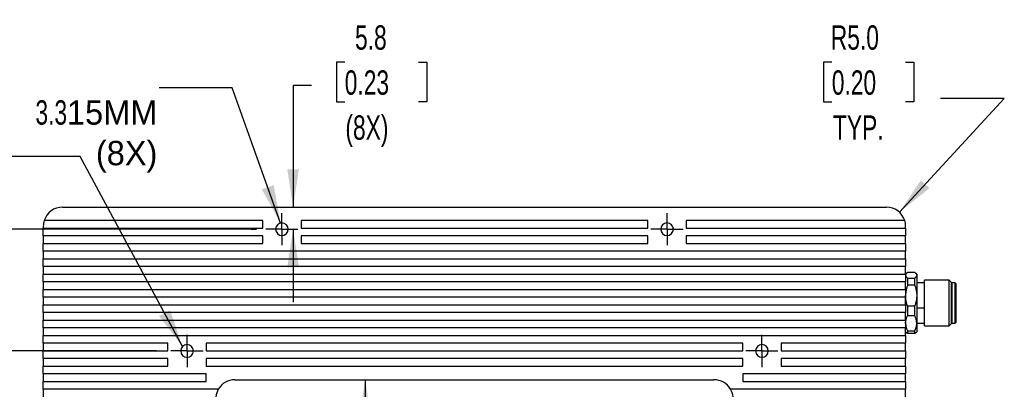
# Model space of a CAD drawing. Header units: millimetres. Extents: x 0 to 838, y 0 to 648.
# Tile 4 of 20: x 129 to 386, y 409 to 505. Entities that reach past the tile are written whole.
import ezdxf

# ---------------------------------------------------------------- set-up
doc = ezdxf.new("R2010")
doc.units = ezdxf.units.MM
doc.header["$LTSCALE"] = 3
doc.linetypes.add('CENTERX2', pattern=[20.32, 12.7, -2.54, 2.54, -2.54])
doc.layers.add('CENTER', color=40, linetype='CENTERX2')
doc.layers.add('DIMENSIONS', color=140, linetype='Continuous', lineweight=25)
doc.styles.add('SLDTEXTSTYLE0', font='TXT', dxfattribs={"width": 0.7})
doc.dimstyles.new('SLDDIMSTYLE0', dxfattribs={"dimtxt": 6.474023, "dimasz": 9.906, "dimexe": 0, "dimexo": 0.0625, "dimgap": 1.618506, "dimtad": 0, "dimtih": 1, "dimtoh": 1, "dimdec": 1, "dimrnd": 1e-09, "dimzin": 12, "dimdsep": 46, "dimtxsty": 'SLDTEXTSTYLE0', "dimsah": 1, "dimcen": 0.09, "dimadec": 0, "dimazin": 3, "dimtfac": 1, "dimtdec": 1, "dimtofl": 0, "dimtmove": 0, "dimatfit": 3, "dimfxl": 0, "dimfrac": 2, "dimtolj": 1, "dimtzin": 12, "dimarcsym": 0})
doc.dimstyles.new('SLDDIMSTYLE1', dxfattribs={"dimtxt": 6.474023, "dimasz": 9.906, "dimexe": 0, "dimexo": 0.0625, "dimgap": 1.618506, "dimtad": 0, "dimtih": 1, "dimtoh": 1, "dimdec": 1, "dimrnd": 1e-09, "dimzin": 4, "dimdsep": 46, "dimtxsty": 'SLDTEXTSTYLE0', "dimsah": 1, "dimcen": 0.09, "dimadec": 0, "dimazin": 1, "dimtfac": 1, "dimtdec": 1, "dimtofl": 0, "dimtmove": 0, "dimatfit": 3, "dimfxl": 0, "dimfrac": 2, "dimtolj": 1, "dimtzin": 12, "dimarcsym": 0})
doc.dimstyles.new('SLDDIMSTYLE2', dxfattribs={"dimtxt": 6.474023, "dimasz": 9.906, "dimexe": 0, "dimexo": 0.0625, "dimgap": 1.618506, "dimtad": 0, "dimtih": 1, "dimtoh": 1, "dimdec": 1, "dimrnd": 1e-09, "dimzin": 12, "dimdsep": 46, "dimtxsty": 'SLDTEXTSTYLE0', "dimsah": 1, "dimcen": 0.09, "dimadec": 0, "dimazin": 3, "dimtfac": 1, "dimtdec": 1, "dimtmove": 0, "dimatfit": 0, "dimfxl": 0, "dimfrac": 2, "dimtolj": 1, "dimtzin": 12, "dimarcsym": 0})
doc.dimstyles.new('SLDDIMSTYLE3', dxfattribs={"dimtxt": 6.474023, "dimasz": 9.906, "dimexe": 0, "dimexo": 0.0625, "dimgap": 1.618506, "dimtad": 0, "dimtih": 1, "dimtoh": 1, "dimdec": 1, "dimrnd": 1e-09, "dimzin": 4, "dimdsep": 46, "dimtxsty": 'SLDTEXTSTYLE0', "dimsah": 1, "dimcen": 0, "dimadec": 0, "dimazin": 1, "dimtfac": 1, "dimtdec": 1, "dimtofl": 0, "dimtmove": 0, "dimatfit": 3, "dimfxl": 0, "dimfrac": 2, "dimtolj": 1, "dimtzin": 12, "dimarcsym": 0})
doc.dimstyles.new('SLDDIMSTYLE4', dxfattribs={"dimtxt": 0.18, "dimasz": 9.906, "dimexe": 0, "dimexo": 0.0625, "dimgap": 0, "dimtad": 0, "dimtih": 1, "dimtoh": 1, "dimdec": 0, "dimrnd": 1e-09, "dimzin": 0, "dimdsep": 46, "dimtxsty": 'Standard', "dimsah": 1, "dimcen": 0.09, "dimadec": 0, "dimazin": 0, "dimtfac": 9.906, "dimtdec": 0, "dimtofl": 0, "dimtmove": 0, "dimatfit": 3, "dimfxl": 0, "dimfrac": 2, "dimtolj": 1, "dimtzin": 0, "dimarcsym": 0})
doc.dimstyles.new('SLDDIMSTYLE5', dxfattribs={"dimtxt": 6.474023, "dimasz": 9.906, "dimexe": 0, "dimexo": 0.0625, "dimgap": 1.618506, "dimtad": 0, "dimtih": 1, "dimtoh": 1, "dimdec": 1, "dimrnd": 1e-09, "dimzin": 4, "dimdsep": 46, "dimtxsty": 'SLDTEXTSTYLE0', "dimsah": 1, "dimcen": 0.09, "dimadec": 0, "dimazin": 1, "dimtfac": 1, "dimtdec": 1, "dimtmove": 0, "dimatfit": 0, "dimfxl": 0, "dimfrac": 2, "dimtolj": 1, "dimtzin": 12, "dimarcsym": 0})

# ---------------------------------------------------------------- blocks, each defined once
blk = doc.blocks.new('_D_1')
at = {"layer": 'DIMENSIONS'}
for p, q in [((165.02, 419.11), (66.95, 419.11)), ((76.47, 419.11), (76.47, 381.43)), ((66.85, 369.69), (64.68, 369.69)), ((64.68, 369.69), (64.68, 359.4)), ((86.09, 369.69), (88.27, 369.69)), ((88.27, 369.69), (88.27, 359.4)), ((64.68, 359.4), (66.85, 359.4)), ((76.47, 269.11), (76.47, 357.95)), ((88.27, 359.4), (86.09, 359.4)), ((165.02, 269.11), (66.95, 269.11))]:
    blk.add_line(p, q, dxfattribs=at)
for points in [[(76.47, 419.11), (74.95, 409.2), (78, 409.2)], [(76.47, 269.11), (78, 279.01), (74.95, 279.01)]]:
    blk.add_solid(points, dxfattribs=at)
at = {"layer": 'DIMENSIONS', "char_height": 6.35, "attachment_point": 1, "style": 'SLDTEXTSTYLE0'}
for s, insert in [('150.0', (64.16, 379.33)), ('5.91', (66.85, 367.59))]:
    blk.add_mtext(s, dxfattribs=dict(at, insert=insert))
blk = doc.blocks.new('_D_2')
at = {"layer": 'DIMENSIONS'}
for p, q in [((189.77, 450.86), (36.99, 450.86)), ((46.51, 450.86), (46.51, 398)), ((36.89, 386.26), (34.72, 386.26)), ((34.72, 386.26), (34.72, 375.97)), ((56.13, 386.26), (58.3, 386.26)), ((58.3, 386.26), (58.3, 375.97)), ((34.72, 375.97), (36.89, 375.97)), ((58.3, 375.97), (56.13, 375.97)), ((46.51, 237.36), (46.51, 374.52)), ((189.77, 237.36), (36.99, 237.36))]:
    blk.add_line(p, q, dxfattribs=at)
for points in [[(46.51, 450.86), (44.99, 440.95), (48.04, 440.95)], [(46.51, 237.36), (48.04, 247.26), (44.99, 247.26)]]:
    blk.add_solid(points, dxfattribs=at)
at = {"layer": 'DIMENSIONS', "char_height": 6.35, "attachment_point": 1, "style": 'SLDTEXTSTYLE0'}
for s, insert in [('213.5', (34.2, 395.89)), ('8.41', (36.89, 384.15))]:
    blk.add_mtext(s, dxfattribs=dict(at, insert=insert))
blk = doc.blocks.new('_D_3')
at = {"layer": 'DIMENSIONS'}
for p, q in [((214.17, 494.39), (211.99, 494.39)), ((211.99, 494.39), (211.99, 484.1)), ((233.4, 494.39), (235.58, 494.39)), ((235.58, 494.39), (235.58, 484.1)), ((205.47, 488.33), (200.7, 488.33)), ((200.7, 488.33), (200.7, 456.61)), ((211.99, 484.1), (214.17, 484.1)), ((235.58, 484.1), (233.4, 484.1)), ((189.77, 450.86), (191.18, 450.86)), ((200.7, 450.86), (200.7, 431.81))]:
    blk.add_line(p, q, dxfattribs=at)
for points in [[(200.7, 456.61), (202.23, 466.51), (199.18, 466.51)], [(200.7, 450.86), (199.18, 440.95), (202.23, 440.95)]]:
    blk.add_solid(points, dxfattribs=at)
at = {"layer": 'DIMENSIONS', "char_height": 6.35, "attachment_point": 1, "style": 'SLDTEXTSTYLE0'}
for s, insert in [('5.8', (216.86, 504.02)), ('0.23', (214.17, 492.28)), ('(8X)', (214.35, 480.54))]:
    blk.add_mtext(s, dxfattribs=dict(at, insert=insert))
blk = doc.blocks.new('_D_4')
at = {"layer": 'DIMENSIONS'}
for p, q in [((219.51, 411.61), (219.51, 381.43)), ((209.89, 369.69), (207.72, 369.69)), ((207.72, 369.69), (207.72, 359.4)), ((229.13, 369.69), (231.3, 369.69)), ((231.3, 369.69), (231.3, 359.4)), ((207.72, 359.4), (209.89, 359.4)), ((219.51, 276.61), (219.51, 357.95)), ((231.3, 359.4), (229.13, 359.4))]:
    blk.add_line(p, q, dxfattribs=at)
for points in [[(219.51, 411.61), (217.99, 401.7), (221.04, 401.7)], [(219.51, 276.61), (221.04, 286.51), (217.99, 286.51)]]:
    blk.add_solid(points, dxfattribs=at)
at = {"layer": 'DIMENSIONS', "char_height": 6.35, "attachment_point": 1, "style": 'SLDTEXTSTYLE0'}
for s, insert in [('135.0', (207.2, 379.33)), ('5.31', (209.89, 367.59))]:
    blk.add_mtext(s, dxfattribs=dict(at, insert=insert))
blk = doc.blocks.new('_D_6')
at = {"layer": 'DIMENSIONS'}
for p, q in [((341.26, 494.39), (339.08, 494.39)), ((339.08, 494.39), (339.08, 484.1)), ((360.49, 494.39), (362.67, 494.39)), ((362.67, 494.39), (362.67, 484.1)), ((339.08, 484.1), (341.26, 484.1)), ((358.91, 455.28), (386.27, 484.98)), ((362.67, 484.1), (360.49, 484.1)), ((386.27, 484.98), (369.6, 484.98))]:
    blk.add_line(p, q, dxfattribs=at)
blk.add_solid([(358.91, 455.28), (366.74, 461.53), (364.5, 463.6)], dxfattribs=at)
at = {"layer": 'DIMENSIONS', "char_height": 6.35, "attachment_point": 1, "style": 'SLDTEXTSTYLE0'}
for s, insert in [('R5.0', (341, 504.02)), ('0.20', (341.26, 492.28)), ('TYP.', (341.57, 480.54))]:
    blk.add_mtext(s, dxfattribs=dict(at, insert=insert))
blk = doc.blocks.new('SW_CENTERMARKSYMBOL_0')
at = {"layer": 'CENTER', "color": 0}
for p, q in [((0, 2.54), (0, 4.19)), ((-2.54, 0), (-4.19, 0)), ((0, 0), (-2.54, 0)), ((0, 0), (0, 2.54)), ((0, 0), (0, -2.54)), ((0, 0), (2.54, 0)), ((2.54, 0), (4.19, 0)), ((0, -2.54), (0, -4.19))]:
    blk.add_line(p, q, dxfattribs=at)
blk = doc.blocks.new('SW_CENTERMARKSYMBOL_1')
at = {"layer": 'CENTER', "color": 0}
for p, q in [((0, 2.54), (0, 4.19)), ((-2.54, 0), (-4.19, 0)), ((0, 0), (-2.54, 0)), ((0, 0), (0, 2.54)), ((0, 0), (0, -2.54)), ((0, 0), (2.54, 0)), ((2.54, 0), (4.19, 0)), ((0, -2.54), (0, -4.19))]:
    blk.add_line(p, q, dxfattribs=at)
blk = doc.blocks.new('SW_CENTERMARKSYMBOL_2')
at = {"layer": 'CENTER', "color": 0}
for p, q in [((0, 2.54), (0, 4.19)), ((-2.54, 0), (-4.19, 0)), ((0, 0), (-2.54, 0)), ((0, 0), (0, 2.54)), ((0, 0), (0, -2.54)), ((0, 0), (2.54, 0)), ((2.54, 0), (4.19, 0)), ((0, -2.54), (0, -4.19))]:
    blk.add_line(p, q, dxfattribs=at)
blk = doc.blocks.new('SW_CENTERMARKSYMBOL_4')
at = {"layer": 'CENTER', "color": 0}
for p, q in [((0, 2.54), (0, 4.19)), ((-2.54, 0), (-4.19, 0)), ((0, 0), (-2.54, 0)), ((0, 0), (0, 2.54)), ((0, 0), (0, -2.54)), ((0, 0), (2.54, 0)), ((2.54, 0), (4.19, 0)), ((0, -2.54), (0, -4.19))]:
    blk.add_line(p, q, dxfattribs=at)
blk = doc.blocks.new('_D_13')
at = {"layer": 'DIMENSIONS'}
for p, q in [((105.52, 545.91), (105.52, 564.96)), ((131.71, 545.91), (95.99, 545.91)), ((95.9, 534.11), (93.72, 534.11)), ((93.72, 534.11), (93.72, 523.83)), ((115.14, 534.11), (117.31, 534.11)), ((117.31, 534.11), (117.31, 523.83)), ((93.72, 523.83), (95.9, 523.83)), ((117.31, 523.83), (115.14, 523.83)), ((131.71, 520.91), (95.99, 520.91)), ((105.52, 520.91), (105.52, 501.86))]:
    blk.add_line(p, q, dxfattribs=at)
for points in [[(105.52, 545.91), (107.04, 555.82), (103.99, 555.82)], [(105.52, 520.91), (103.99, 511.01), (107.04, 511.01)]]:
    blk.add_solid(points, dxfattribs=at)
at = {"layer": 'DIMENSIONS', "char_height": 6.35, "attachment_point": 1, "style": 'SLDTEXTSTYLE0'}
for s, insert in [('25.0', (95.9, 543.75)), ('0.98', (95.9, 532.01))]:
    blk.add_mtext(s, dxfattribs=dict(at, insert=insert))

msp = doc.modelspace()

# ---------------------------------------------------------------- linework, layer by layer
for p, q in [((140.52, 456.61), (355.52, 456.61)), ((192.77, 453.11), (135.75, 453.11)), ((192.77, 451.11), (192.77, 453.11)), ((197.77, 450.86), (197.77, 452.51)), ((293.27, 453.11), (202.77, 453.11)), ((202.77, 453.11), (202.77, 451.11)), ((293.27, 451.11), (293.27, 453.11)), ((298.27, 450.86), (298.27, 452.51)), ((360.29, 453.11), (303.27, 453.11)), ((303.27, 453.11), (303.27, 451.11)), ((135.52, 451.61), (135.52, 451.11)), ((135.52, 451.11), (192.77, 451.11)), ((135.52, 449.11), (135.52, 451.11)), ((197.77, 450.86), (197.77, 449.21)), ((202.77, 451.11), (293.27, 451.11)), ((298.27, 450.86), (298.27, 449.21)), ((303.27, 451.11), (360.52, 451.11)), ((360.52, 451.11), (360.52, 451.61)), ((360.52, 451.11), (360.52, 449.11)), ((192.77, 449.11), (135.52, 449.11)), ((135.52, 449.11), (135.52, 447.11)), ((135.52, 447.11), (192.77, 447.11)), ((135.52, 445.11), (135.52, 447.11)), ((192.77, 447.11), (192.77, 449.11)), ((293.27, 449.11), (202.77, 449.11)), ((202.77, 449.11), (202.77, 447.11)), ((202.77, 447.11), (293.27, 447.11)), ((293.27, 447.11), (293.27, 449.11)), ((303.27, 449.11), (303.27, 447.11)), ((360.52, 449.11), (303.27, 449.11)), ((303.27, 447.11), (360.52, 447.11)), ((360.52, 447.11), (360.52, 449.11)), ((360.52, 447.11), (360.52, 445.11)), ((360.52, 445.11), (135.52, 445.11)), ((135.52, 445.11), (135.52, 443.11)), ((360.52, 443.11), (360.52, 445.11)), ((135.52, 443.11), (360.52, 443.11)), ((135.52, 441.11), (135.52, 443.11)), ((360.52, 443.11), (360.52, 441.11)), ((360.52, 441.11), (135.52, 441.11)), ((135.52, 441.11), (135.52, 439.11)), ((360.52, 439.11), (360.52, 441.11)), ((360.8, 439.39), (360.52, 439.11)), ((362.92, 439.57), (361.02, 439.57)), ((363.42, 439.11), (363.14, 439.39)), ((135.52, 439.11), (360.52, 439.11)), ((135.52, 437.11), (135.52, 439.11)), ((360.52, 437.11), (135.52, 437.11)), ((135.52, 437.11), (135.52, 435.11)), ((360.52, 439.11), (360.52, 437.11)), ((360.52, 435.11), (360.52, 437.11)), ((361.02, 438.13), (361.02, 436.24)), ((361.02, 438.13), (362.92, 438.13)), ((362.92, 436.24), (362.92, 438.13)), ((363.42, 439.11), (363.42, 438.85)), ((363.42, 438.85), (363.42, 433.55)), ((365.42, 436.91), (363.42, 436.91)), ((371.91, 437.56), (365.42, 437.56)), ((365.42, 425.65), (365.42, 437.56)), ((372.42, 437.05), (371.91, 437.56)), ((371.91, 425.65), (371.91, 437.56)), ((372.42, 437.05), (372.42, 426.16)), ((372.62, 436.86), (372.62, 426.36)), ((373.42, 436.86), (372.62, 436.86)), ((373.42, 426.36), (373.42, 436.86)), ((135.52, 435.11), (360.52, 435.11)), ((135.52, 433.11), (135.52, 435.11)), ((360.52, 435.11), (360.52, 433.11)), ((362.92, 436.24), (361.02, 436.24)), ((373.62, 436.66), (373.62, 426.56)), ((360.52, 433.11), (135.52, 433.11)), ((135.52, 433.11), (135.52, 431.11)), ((360.52, 431.11), (360.52, 433.11)), ((363.42, 433.55), (363.42, 426.3)), ((135.52, 431.11), (360.52, 431.11)), ((135.52, 429.11), (135.52, 431.11)), ((360.52, 429.11), (135.52, 429.11)), ((135.52, 429.11), (135.52, 427.11)), ((360.52, 431.11), (360.52, 429.11)), ((360.52, 427.11), (360.52, 429.11)), ((361.02, 430.86), (361.02, 428.27)), ((361.02, 430.86), (362.92, 430.86)), ((362.92, 428.27), (362.92, 430.86)), ((365.42, 430.23), (363.42, 430.23)), ((135.52, 427.11), (360.52, 427.11)), ((135.52, 425.11), (135.52, 427.11)), ((360.52, 427.11), (360.52, 425.11)), ((362.92, 428.27), (361.02, 428.27)), ((360.52, 425.11), (135.52, 425.11)), ((135.52, 425.11), (135.52, 423.11)), ((360.52, 423.11), (360.52, 425.11)), ((360.52, 424.11), (360.8, 423.83)), ((361.02, 424.33), (362.92, 424.33)), ((361.02, 424.33), (361.02, 423.64)), ((362.92, 423.64), (362.92, 424.33)), ((363.14, 423.83), (363.42, 424.11)), ((363.42, 426.31), (365.42, 426.31)), ((363.42, 426.3), (363.42, 424.11)), ((365.42, 425.65), (371.91, 425.65)), ((371.91, 425.65), (372.42, 426.16)), ((372.62, 426.36), (373.42, 426.36)), ((135.52, 423.11), (360.52, 423.11)), ((135.52, 421.11), (135.52, 423.11)), ((360.52, 423.11), (360.52, 421.11)), ((361.02, 423.64), (360.81, 423.84)), ((362.92, 423.64), (361.02, 423.64)), ((363.12, 423.84), (362.92, 423.64)), ((168.02, 421.11), (135.52, 421.11)), ((135.52, 421.11), (135.52, 419.11)), ((135.52, 419.11), (168.02, 419.11)), ((135.52, 417.11), (135.52, 419.11)), ((168.02, 419.11), (168.02, 421.11)), ((318.02, 421.11), (178.02, 421.11)), ((178.02, 421.11), (178.02, 419.11)), ((178.02, 419.11), (318.02, 419.11)), ((318.02, 419.11), (318.02, 421.11)), ((360.52, 421.11), (328.02, 421.11)), ((328.02, 421.11), (328.02, 419.11)), ((328.02, 419.11), (360.52, 419.11)), ((360.52, 419.11), (360.52, 421.11)), ((360.52, 419.11), (360.52, 417.11)), ((168.02, 417.11), (135.52, 417.11)), ((135.52, 417.11), (135.52, 415.11)), ((168.02, 415.11), (168.02, 417.11)), ((318.02, 417.11), (178.02, 417.11)), ((178.02, 417.11), (178.02, 415.11)), ((318.02, 415.11), (318.02, 417.11)), ((360.52, 417.11), (328.02, 417.11)), ((328.02, 417.11), (328.02, 415.11)), ((360.52, 415.11), (360.52, 417.11)), ((135.52, 415.11), (168.02, 415.11)), ((135.52, 413.11), (135.52, 415.11)), ((178.02, 415.11), (318.02, 415.11)), ((328.02, 415.11), (360.52, 415.11)), ((360.52, 415.11), (360.52, 413.11)), ((178.02, 413.11), (135.52, 413.11)), ((135.52, 413.11), (135.52, 411.11)), ((135.52, 411.11), (178.02, 411.11)), ((135.52, 409.11), (135.52, 411.11)), ((178.02, 411.11), (178.02, 413.11)), ((185.52, 411.61), (310.52, 411.61)), ((360.52, 413.11), (318.02, 413.11)), ((318.02, 413.11), (318.02, 411.11)), ((318.02, 411.11), (360.52, 411.11)), ((360.52, 411.11), (360.52, 413.11)), ((360.52, 411.11), (360.52, 409.11)), ((181.19, 409.11), (135.52, 409.11)), ((135.52, 409.11), (135.52, 407.11)), ((360.52, 409.11), (314.85, 409.11)), ((360.52, 407.11), (360.52, 409.11))]:
    msp.add_line(p, q)
for centre, radius, start, end in [((140.52, 451.61), 5, 90, 162.5424), ((355.52, 451.61), 5, 17.4576, 90), ((140.52, 451.61), 5, 162.5424, 180), ((197.77, 450.86), 1.65, 90, 270), ((197.77, 450.86), 1.65, 270, 90), ((298.27, 450.86), 1.65, 90, 270), ((298.27, 450.86), 1.65, 270, 90), ((355.52, 451.61), 5, 0, 17.4576), ((372.62, 436.66), 0.2, 90, 180), ((373.42, 436.66), 0.2, 0, 90), ((372.62, 426.56), 0.2, 180, 270), ((373.42, 426.56), 0.2, 270, 0), ((173.02, 419.11), 1.65, 90, 270), ((173.02, 419.11), 1.65, 270, 90), ((323.02, 419.11), 1.65, 90, 270), ((323.02, 419.11), 1.65, 270, 90), ((185.52, 406.61), 5, 90, 150), ((310.52, 406.61), 5, 30, 90), ((185.52, 406.61), 5, 150, 174.2608), ((310.52, 406.61), 5, 5.7392, 30)]:
    msp.add_arc(centre, radius, start, end)
for points, knots in [([(361.02, 439.57), (360.99, 439.55), (360.92, 439.5), (360.83, 439.42), (360.76, 439.35), (360.69, 439.28), (360.63, 439.19), (360.57, 439.09), (360.53, 438.97), (360.52, 438.89), (360.52, 438.85)], [0, 0, 0, 0, 0.107356, 0.212739, 0.316247, 0.417982, 0.518055, 0.680497, 0.840958, 1, 1, 1, 1]), ([(362.92, 439.57), (362.95, 439.55), (363.02, 439.49), (363.1, 439.42), (363.18, 439.34), (363.25, 439.27), (363.31, 439.18), (363.37, 439.08), (363.41, 438.96), (363.42, 438.89), (363.42, 438.85)], [0, 0, 0, 0, 0.109187, 0.216522, 0.322322, 0.426926, 0.530692, 0.688453, 0.844366, 1, 1, 1, 1]), ([(360.52, 438.85), (360.52, 438.83), (360.52, 438.78), (360.54, 438.71), (360.56, 438.64), (360.59, 438.57), (360.65, 438.48), (360.73, 438.38), (360.86, 438.25), (360.96, 438.17), (361.02, 438.13)], [0, 0, 0, 0, 0.095191, 0.190865, 0.287146, 0.384155, 0.48201, 0.649514, 0.822017, 1, 1, 1, 1]), ([(363.42, 438.85), (363.42, 438.83), (363.42, 438.78), (363.4, 438.71), (363.38, 438.64), (363.34, 438.58), (363.29, 438.49), (363.21, 438.38), (363.08, 438.25), (362.97, 438.17), (362.92, 438.13)], [0, 0, 0, 0, 0.0934464, 0.1867685, 0.2803106, 0.3744125, 0.4694055, 0.6427445, 0.8190868, 1, 1, 1, 1]), ([(361.02, 436.24), (360.99, 436.14), (360.92, 435.96), (360.83, 435.68), (360.76, 435.41), (360.69, 435.13), (360.63, 434.81), (360.57, 434.42), (360.53, 433.98), (360.52, 433.69), (360.52, 433.55)], [0, 0, 0, 0, 0.1073562, 0.2127393, 0.3162471, 0.4179828, 0.5180553, 0.6804973, 0.8409587, 1, 1, 1, 1]), ([(362.92, 436.24), (362.95, 436.14), (363.02, 435.95), (363.1, 435.67), (363.18, 435.39), (363.25, 435.11), (363.31, 434.78), (363.37, 434.4), (363.41, 433.97), (363.42, 433.69), (363.42, 433.55)], [0, 0, 0, 0, 0.109187, 0.216522, 0.322322, 0.426926, 0.530692, 0.688453, 0.844366, 1, 1, 1, 1]), ([(361.02, 430.86), (360.98, 430.95), (360.92, 431.14), (360.83, 431.42), (360.75, 431.7), (360.69, 431.98), (360.62, 432.31), (360.57, 432.69), (360.53, 433.12), (360.52, 433.4), (360.52, 433.55)], [0, 0, 0, 0, 0.109187, 0.2165218, 0.3223218, 0.426926, 0.5306926, 0.6884532, 0.844366, 1, 1, 1, 1]), ([(363.42, 433.55), (363.42, 433.46), (363.42, 433.29), (363.4, 433.03), (363.38, 432.78), (363.34, 432.52), (363.29, 432.19), (363.21, 431.79), (363.08, 431.32), (362.97, 431.01), (362.92, 430.86)], [0, 0, 0, 0, 0.0934465, 0.1867685, 0.2803107, 0.3744126, 0.4694056, 0.6427446, 0.8190868, 1, 1, 1, 1]), ([(360.52, 426.3), (360.52, 426.36), (360.52, 426.49), (360.53, 426.68), (360.56, 426.87), (360.59, 427.05), (360.64, 427.29), (360.73, 427.58), (360.86, 427.93), (360.96, 428.16), (361.02, 428.27)], [0, 0, 0, 0, 0.093446, 0.186769, 0.280311, 0.374413, 0.469406, 0.642745, 0.819087, 1, 1, 1, 1]), ([(363.42, 426.3), (363.42, 426.37), (363.41, 426.49), (363.4, 426.69), (363.38, 426.88), (363.34, 427.07), (363.29, 427.31), (363.2, 427.6), (363.08, 427.93), (362.97, 428.16), (362.92, 428.27)], [0, 0, 0, 0, 0.0951908, 0.1908652, 0.2871465, 0.3841553, 0.4820098, 0.6495139, 0.8220175, 1, 1, 1, 1]), ([(360.52, 426.3), (360.52, 426.24), (360.52, 426.11), (360.54, 425.92), (360.56, 425.73), (360.59, 425.53), (360.65, 425.29), (360.73, 425.01), (360.86, 424.67), (360.96, 424.45), (361.02, 424.33)], [0, 0, 0, 0, 0.095191, 0.190865, 0.287146, 0.384155, 0.48201, 0.649514, 0.822018, 1, 1, 1, 1]), ([(362.92, 424.33), (362.95, 424.4), (363.01, 424.54), (363.1, 424.74), (363.18, 424.94), (363.24, 425.14), (363.31, 425.38), (363.37, 425.66), (363.41, 425.98), (363.42, 426.2), (363.42, 426.3)], [0, 0, 0, 0, 0.107356, 0.212739, 0.316247, 0.417982, 0.518055, 0.680497, 0.840958, 1, 1, 1, 1])]:
    msp.add_open_spline(points, degree=3, knots=knots)

# ---------------------------------------------------------------- block references
at = {"layer": 'CENTER'}
for name, p in [('SW_CENTERMARKSYMBOL_0', (197.77, 450.86)), ('SW_CENTERMARKSYMBOL_1', (298.27, 450.86)), ('SW_CENTERMARKSYMBOL_4', (173.02, 419.11)), ('SW_CENTERMARKSYMBOL_2', (323.02, 419.11))]:
    msp.add_blockref(name, p, dxfattribs=at)

# ---------------------------------------------------------------- texts
at = {"layer": 'DIMENSIONS', "insert": (141.73, 495.06), "char_height": 6.35, "attachment_point": 3, "style": 'SLDTEXTSTYLE0'}
msp.add_mtext('^J3.3^J', dxfattribs=at)
at = {"layer": 'DIMENSIONS', "insert": (165.29, 495.06), "char_height": 6.35, "attachment_point": 3}
msp.add_mtext('^J15MM^J(8X)', dxfattribs=at)

# ---------------------------------------------------------------- dimensions: what is measured, and where the dimension line sits
at = {"layer": 'DIMENSIONS'}
for base, p1, p2, dimstyle, picture, middle in [((105.52, 520.91), (135.52, 545.91), (135.52, 520.91), 'SLDDIMSTYLE5', '_D_13', (105.52, 534.11)), ((46.51, 237.36), (193.58, 450.86), (193.58, 237.36), 'SLDDIMSTYLE0', '_D_2', (46.51, 386.26)), ((76.47, 269.11), (168.83, 419.11), (168.83, 269.11), 'SLDDIMSTYLE1', '_D_1', (76.47, 369.69)), ((219.51, 276.61), (185.52, 411.61), (185.52, 276.61), 'SLDDIMSTYLE1', '_D_4', (219.51, 369.69))]:
    dim = msp.add_linear_dim(base=base, p1=p1, p2=p2, angle=90, dimstyle=dimstyle, dxfattribs=at)
    dim.commit()
    dim.dimension.update_dxf_attribs({"geometry": picture, "text_midpoint": middle, "dimtype": 160})
dim = msp.add_linear_dim(base=(200.70447808, 456.60558176), p1=(201.95769542, 450.85558176), p2=(140.51769542, 456.60558176), angle=90, text='<>\\P(8X)', dimstyle='SLDDIMSTYLE2', dxfattribs=at)
dim.commit()
dim.dimension.update_dxf_attribs({"geometry": '_D_3', "text_midpoint": (200.70447808, 488.33000993), "dimtype": 160})
dim = msp.add_radius_dim(center=(355.52, 451.61), mpoint=(358.91, 455.28), text='<>\\PTYP.', dimstyle='SLDDIMSTYLE3', dxfattribs=at)
dim.commit()
dim.dimension.update_dxf_attribs({"geometry": '_D_6', "text_midpoint": (350.88, 488.33), "dimtype": 164})

# ---------------------------------------------------------------- leaders
for points in [[(197.44, 452.47), (184.82, 487.68), (165.77, 487.68)], [(171.85, 420.27), (145.12, 469.82), (126.07, 469.82)]]:
    msp.add_leader(points, dimstyle='SLDDIMSTYLE4', dxfattribs=at)

doc.saveas('drawing.dxf')
